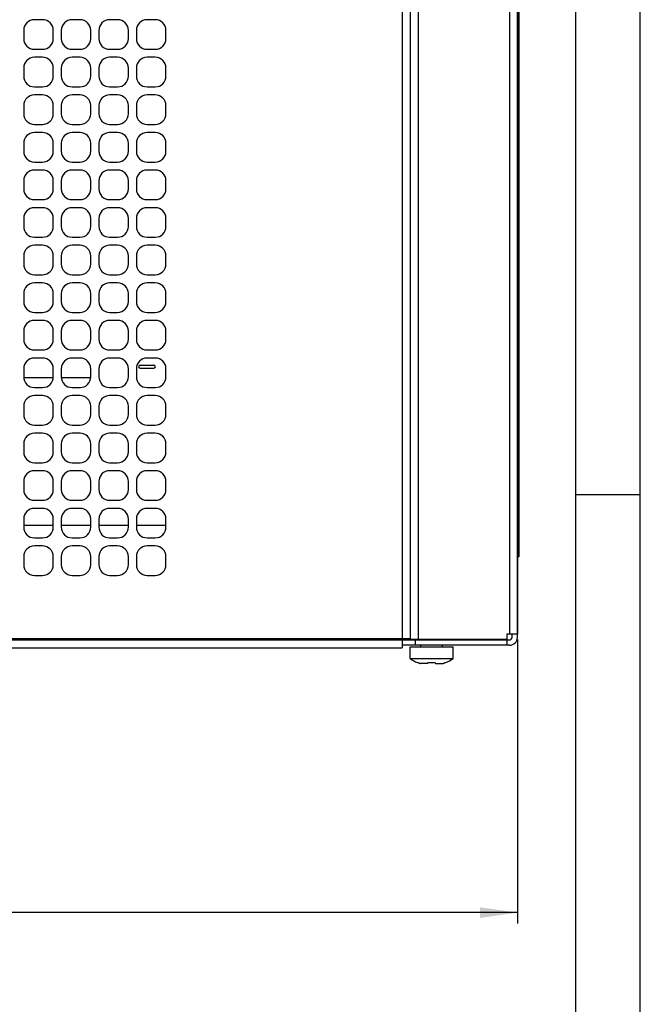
# Model space of a CAD drawing. Header units: millimetres. Extents: x 0 to 420, y 0 to 297.
# Tile 175 of 180: x 362 to 420, y 101 to 193. Entities that reach past the tile are written whole.
import ezdxf

# ---------------------------------------------------------------- set-up
doc = ezdxf.new("R2010")
doc.units = ezdxf.units.MM
doc.header["$LTSCALE"] = 23.1
doc.layers.get('0').update_dxf_attribs({"linetype": 'CONTINUOUS'})
doc.layers.add('ASSI', color=7, linetype='CONTINUOUS')
doc.styles.get("Standard").update_dxf_attribs({"font": 'txt', "width": 0.85})
doc.dimstyles.new('DIMSTYLE_1', dxfattribs={"dimtxt": 3.5, "dimasz": 3.5, "dimexe": 0.18, "dimexo": 0.0625, "dimgap": 0.09, "dimtad": 1, "dimdec": 4, "dimlfac": 2, "dimdsep": 46, "dimtxsty": 'STANDARD', "dimblk": '_FILLED', "dimblk1": '_FILLED', "dimblk2": '_FILLED', "dimcen": 0.09, "dimadec": 0, "dimazin": 0, "dimtp": 0.5, "dimtm": 0.5, "dimtfac": 1, "dimtdec": 4, "dimtofl": 0, "dimtmove": 0, "dimatfit": 3, "dimldrblk": '_FILLED', "dimfxl": 1, "dimtolj": 1, "dimarcsym": 0})

# ---------------------------------------------------------------- blocks, each defined once
blk = doc.blocks.new('_FILLED')
at = {"color": 0, "linetype": 'BYBLOCK'}
blk.add_solid([(0, 0), (-1, 0.143), (-1, -0.143)], dxfattribs=at)
blk = doc.blocks.new('*D0')
at = {"color": 2, "linetype": 'CONTINUOUS'}
for p, q in [((408.557, 134.975), (408.557, 108.554)), ((304.057, 122.517), (304.057, 108.554)), ((304.057, 109.554), (356.307, 109.554)), ((408.557, 109.554), (356.307, 109.554))]:
    blk.add_line(p, q, dxfattribs=at)
at = {"color": 2, "linetype": 'CONTINUOUS', "xscale": 3.5, "yscale": 3.5, "zscale": 3.5, "rotation": 180}
blk.add_blockref('_FILLED', (304.057, 109.554), dxfattribs=at)
at = {"color": 2, "linetype": 'CONTINUOUS', "xscale": 3.5, "yscale": 3.5, "zscale": 3.5}
blk.add_blockref('_FILLED', (408.557, 109.554), dxfattribs=at)
at = {"color": 2, "linetype": 'CONTINUOUS', "insert": (356.307, 113.929), "char_height": 3.5, "width": 8.25, "attachment_point": 2, "line_spacing_factor": 0.9}
blk.add_mtext('209', dxfattribs=at)

msp = doc.modelspace()

# ---------------------------------------------------------------- linework, layer by layer
at = {"color": 2, "linetype": 'CONTINUOUS'}
for p, q in [((420, 0), (420, 297)), ((414.000005, 148.5), (420, 148.5))]:
    msp.add_line(p, q, dxfattribs=at)
at = {"color": 7, "linetype": 'CONTINUOUS'}
for p, q in [((414.000005, 6), (414.000005, 291)), ((408.556532, 257.925335), (408.556532, 135.475335)), ((408.681532, 248.700335), (408.681532, 142.700335)), ((373.410282, 160.539085), (374.680282, 160.539085)), ((373.410282, 160.239085), (374.680282, 160.239085)), ((362.556532, 159.375335), (365.306532, 159.375335)), ((366.056532, 159.375335), (368.806532, 159.375335)), ((408.681532, 142.700335), (408.556532, 142.700335)), ((397.806532, 134.950335), (407.806532, 134.950335)), ((399.056532, 134.450335), (399.056532, 134.950335)), ((407.556532, 134.975335), (399.306532, 134.975335)), ((408.556532, 135.475335), (407.556532, 135.475335)), ((407.556532, 135.475335), (407.556532, 134.975335)), ((407.556532, 134.950335), (407.556532, 134.450335)), ((407.806532, 134.450335), (397.806532, 134.450335)), ((399.249923, 132.832463), (399.25437, 132.849061)), ((400.187916, 132.750335), (399.536068, 132.750335)), ((400.187916, 132.750335), (400.21437, 132.849061)), ((400.898694, 132.849061), (400.925148, 132.750335)), ((400.925148, 132.750335), (401.576996, 132.750335)), ((401.858694, 132.849061), (401.863141, 132.832463))]:
    msp.add_line(p, q, dxfattribs=at)
at = {"color": 9, "linetype": 'CONTINUOUS'}
for p, q in [((407.806532, 257.925335), (407.806532, 135.475335)), ((408.681532, 145.700335), (408.556532, 145.700335))]:
    msp.add_line(p, q, dxfattribs=at)
at = {"color": 7, "linetype": 'CONTINUOUS'}
for points in [[(399.25437, 132.849061), (399.277486, 132.839924), (399.300678, 132.83095), (399.323944, 132.822137), (399.347292, 132.813484), (399.370715, 132.804993), (399.394194, 132.796671), (399.417729, 132.788518), (399.441321, 132.780533), (399.464952, 132.772722), (399.488618, 132.765086), (399.512323, 132.757624), (399.536068, 132.750335)], [(400.21437, 132.849061), (400.24279, 132.846411), (400.271255, 132.843991), (400.299764, 132.841799), (400.328337, 132.839836), (400.356954, 132.838101), (400.385562, 132.836599), (400.414159, 132.835331), (400.442748, 132.834295), (400.471285, 132.833491), (400.499753, 132.832917), (400.528169, 132.832574), (400.556532, 132.832463)], [(400.556532, 132.832463), (400.584904, 132.832574), (400.613326, 132.832917), (400.641799, 132.833491), (400.670336, 132.834296), (400.698923, 132.835332), (400.727517, 132.8366), (400.756122, 132.838102), (400.784734, 132.839836), (400.813302, 132.8418), (400.84181, 132.843991), (400.870274, 132.846411), (400.898694, 132.849061)], [(401.576996, 132.750335), (401.600741, 132.757624), (401.624446, 132.765086), (401.648112, 132.772722), (401.671743, 132.780533), (401.695335, 132.788518), (401.71887, 132.796671), (401.742349, 132.804993), (401.765772, 132.813484), (401.78912, 132.822137), (401.812386, 132.83095), (401.835578, 132.839924), (401.858694, 132.849061)]]:
    msp.add_lwpolyline(points, dxfattribs=at)
for centre, start, end in [((373.410282, 160.389085), 90, 270), ((374.680282, 160.389085), 270, 90)]:
    msp.add_arc(centre, 0.15, start, end, dxfattribs=at)
at = {"layer": 'ASSI', "color": 9, "linetype": 'CONTINUOUS'}
for p, q in [((397.806532, 258.350335), (397.806532, 135.050335)), ((399.306532, 258.425335), (399.306532, 134.975335)), ((308.556532, 134.950335), (397.806532, 134.950335))]:
    msp.add_line(p, q, dxfattribs=at)
at = {"layer": 'ASSI', "color": 7, "linetype": 'CONTINUOUS'}
for p, q in [((398.556532, 258.425335), (398.556532, 134.975335)), ((408.556532, 135.200335), (408.556532, 258.200335)), ((364.306532, 192.700335), (363.556532, 192.700335)), ((367.806532, 192.700335), (367.056532, 192.700335)), ((371.306532, 192.700335), (370.556532, 192.700335)), ((374.806532, 192.700335), (374.056532, 192.700335)), ((362.556532, 191.700335), (362.556532, 190.950335)), ((365.306532, 190.950335), (365.306532, 191.700335)), ((366.056532, 191.700335), (366.056532, 190.950335)), ((368.806532, 190.950335), (368.806532, 191.700335)), ((369.556532, 191.700335), (369.556532, 190.950335)), ((372.306532, 190.950335), (372.306532, 191.700335)), ((373.056532, 191.700335), (373.056532, 190.950335)), ((375.806532, 190.950335), (375.806532, 191.700335)), ((363.556532, 189.950335), (364.306532, 189.950335)), ((367.056532, 189.950335), (367.806532, 189.950335)), ((370.556532, 189.950335), (371.306532, 189.950335)), ((374.056532, 189.950335), (374.806532, 189.950335)), ((364.306532, 189.200335), (363.556532, 189.200335)), ((367.806532, 189.200335), (367.056532, 189.200335)), ((371.306532, 189.200335), (370.556532, 189.200335)), ((374.806532, 189.200335), (374.056532, 189.200335)), ((362.556532, 188.200335), (362.556532, 187.450335)), ((365.306532, 187.450335), (365.306532, 188.200335)), ((366.056532, 188.200335), (366.056532, 187.450335)), ((368.806532, 187.450335), (368.806532, 188.200335)), ((369.556532, 188.200335), (369.556532, 187.450335)), ((372.306532, 187.450335), (372.306532, 188.200335)), ((373.056532, 188.200335), (373.056532, 187.450335)), ((375.806532, 187.450335), (375.806532, 188.200335)), ((363.556532, 186.450335), (364.306532, 186.450335)), ((367.056532, 186.450335), (367.806532, 186.450335)), ((370.556532, 186.450335), (371.306532, 186.450335)), ((374.056532, 186.450335), (374.806532, 186.450335)), ((364.306532, 185.700335), (363.556532, 185.700335)), ((367.806532, 185.700335), (367.056532, 185.700335)), ((371.306532, 185.700335), (370.556532, 185.700335)), ((374.806532, 185.700335), (374.056532, 185.700335)), ((362.556532, 184.700335), (362.556532, 183.950335)), ((365.306532, 183.950335), (365.306532, 184.700335)), ((366.056532, 184.700335), (366.056532, 183.950335)), ((368.806532, 183.950335), (368.806532, 184.700335)), ((369.556532, 184.700335), (369.556532, 183.950335)), ((372.306532, 183.950335), (372.306532, 184.700335)), ((373.056532, 184.700335), (373.056532, 183.950335)), ((375.806532, 183.950335), (375.806532, 184.700335)), ((363.556532, 182.950335), (364.306532, 182.950335)), ((367.056532, 182.950335), (367.806532, 182.950335)), ((370.556532, 182.950335), (371.306532, 182.950335)), ((374.056532, 182.950335), (374.806532, 182.950335)), ((364.306532, 182.200335), (363.556532, 182.200335)), ((367.806532, 182.200335), (367.056532, 182.200335)), ((371.306532, 182.200335), (370.556532, 182.200335)), ((374.806532, 182.200335), (374.056532, 182.200335)), ((362.556532, 181.200335), (362.556532, 180.450335)), ((365.306532, 180.450335), (365.306532, 181.200335)), ((366.056532, 181.200335), (366.056532, 180.450335)), ((368.806532, 180.450335), (368.806532, 181.200335)), ((369.556532, 181.200335), (369.556532, 180.450335)), ((372.306532, 180.450335), (372.306532, 181.200335)), ((373.056532, 181.200335), (373.056532, 180.450335)), ((375.806532, 180.450335), (375.806532, 181.200335)), ((363.556532, 179.450335), (364.306532, 179.450335)), ((367.056532, 179.450335), (367.806532, 179.450335)), ((370.556532, 179.450335), (371.306532, 179.450335)), ((374.056532, 179.450335), (374.806532, 179.450335)), ((364.306532, 178.700335), (363.556532, 178.700335)), ((367.806532, 178.700335), (367.056532, 178.700335)), ((371.306532, 178.700335), (370.556532, 178.700335)), ((374.806532, 178.700335), (374.056532, 178.700335)), ((362.556532, 177.700335), (362.556532, 176.950335)), ((365.306532, 176.950335), (365.306532, 177.700335)), ((366.056532, 177.700335), (366.056532, 176.950335)), ((368.806532, 176.950335), (368.806532, 177.700335)), ((369.556532, 177.700335), (369.556532, 176.950335)), ((372.306532, 176.950335), (372.306532, 177.700335)), ((373.056532, 177.700335), (373.056532, 176.950335)), ((375.806532, 176.950335), (375.806532, 177.700335)), ((363.556532, 175.950335), (364.306532, 175.950335)), ((364.306532, 175.200335), (363.556532, 175.200335)), ((367.056532, 175.950335), (367.806532, 175.950335)), ((367.806532, 175.200335), (367.056532, 175.200335)), ((370.556532, 175.950335), (371.306532, 175.950335)), ((371.306532, 175.200335), (370.556532, 175.200335)), ((374.056532, 175.950335), (374.806532, 175.950335)), ((374.806532, 175.200335), (374.056532, 175.200335)), ((362.556532, 174.200335), (362.556532, 173.450335)), ((365.306532, 173.450335), (365.306532, 174.200335)), ((366.056532, 174.200335), (366.056532, 173.450335)), ((368.806532, 173.450335), (368.806532, 174.200335)), ((369.556532, 174.200335), (369.556532, 173.450335)), ((372.306532, 173.450335), (372.306532, 174.200335)), ((373.056532, 174.200335), (373.056532, 173.450335)), ((375.806532, 173.450335), (375.806532, 174.200335)), ((363.556532, 172.450335), (364.306532, 172.450335)), ((367.056532, 172.450335), (367.806532, 172.450335)), ((370.556532, 172.450335), (371.306532, 172.450335)), ((374.056532, 172.450335), (374.806532, 172.450335)), ((364.306532, 171.700335), (363.556532, 171.700335)), ((367.806532, 171.700335), (367.056532, 171.700335)), ((371.306532, 171.700335), (370.556532, 171.700335)), ((374.806532, 171.700335), (374.056532, 171.700335)), ((362.556532, 170.700335), (362.556532, 169.950335)), ((365.306532, 169.950335), (365.306532, 170.700335)), ((366.056532, 170.700335), (366.056532, 169.950335)), ((368.806532, 169.950335), (368.806532, 170.700335)), ((369.556532, 170.700335), (369.556532, 169.950335)), ((372.306532, 169.950335), (372.306532, 170.700335)), ((373.056532, 170.700335), (373.056532, 169.950335)), ((375.806532, 169.950335), (375.806532, 170.700335)), ((363.556532, 168.950335), (364.306532, 168.950335)), ((367.056532, 168.950335), (367.806532, 168.950335)), ((370.556532, 168.950335), (371.306532, 168.950335)), ((374.056532, 168.950335), (374.806532, 168.950335)), ((364.306532, 168.200335), (363.556532, 168.200335)), ((367.806532, 168.200335), (367.056532, 168.200335)), ((371.306532, 168.200335), (370.556532, 168.200335)), ((374.806532, 168.200335), (374.056532, 168.200335)), ((362.556532, 167.200335), (362.556532, 166.450335)), ((365.306532, 166.450335), (365.306532, 167.200335)), ((366.056532, 167.200335), (366.056532, 166.450335)), ((368.806532, 166.450335), (368.806532, 167.200335)), ((369.556532, 167.200335), (369.556532, 166.450335)), ((372.306532, 166.450335), (372.306532, 167.200335)), ((373.056532, 167.200335), (373.056532, 166.450335)), ((375.806532, 166.450335), (375.806532, 167.200335)), ((363.556532, 165.450335), (364.306532, 165.450335)), ((367.056532, 165.450335), (367.806532, 165.450335)), ((370.556532, 165.450335), (371.306532, 165.450335)), ((374.056532, 165.450335), (374.806532, 165.450335)), ((364.306532, 164.700335), (363.556532, 164.700335)), ((367.806532, 164.700335), (367.056532, 164.700335)), ((371.306532, 164.700335), (370.556532, 164.700335)), ((374.806532, 164.700335), (374.056532, 164.700335)), ((362.556532, 163.700335), (362.556532, 162.950335)), ((365.306532, 162.950335), (365.306532, 163.700335)), ((366.056532, 163.700335), (366.056532, 162.950335)), ((368.806532, 162.950335), (368.806532, 163.700335)), ((369.556532, 163.700335), (369.556532, 162.950335)), ((372.306532, 162.950335), (372.306532, 163.700335)), ((373.056532, 163.700335), (373.056532, 162.950335)), ((375.806532, 162.950335), (375.806532, 163.700335)), ((363.556532, 161.950335), (364.306532, 161.950335)), ((367.056532, 161.950335), (367.806532, 161.950335)), ((370.556532, 161.950335), (371.306532, 161.950335)), ((374.056532, 161.950335), (374.806532, 161.950335)), ((364.306532, 161.200335), (363.556532, 161.200335)), ((367.806532, 161.200335), (367.056532, 161.200335)), ((371.306532, 161.200335), (370.556532, 161.200335)), ((374.806532, 161.200335), (374.056532, 161.200335)), ((362.556532, 160.200335), (362.556532, 159.450335)), ((365.306532, 159.450335), (365.306532, 160.200335)), ((366.056532, 160.200335), (366.056532, 159.450335)), ((368.806532, 159.450335), (368.806532, 160.200335)), ((369.556532, 160.200335), (369.556532, 159.450335)), ((372.306532, 159.450335), (372.306532, 160.200335)), ((373.056532, 160.200335), (373.056532, 159.450335)), ((375.806532, 159.450335), (375.806532, 160.200335)), ((363.556532, 158.450335), (364.306532, 158.450335)), ((367.056532, 158.450335), (367.806532, 158.450335)), ((370.556532, 158.450335), (371.306532, 158.450335)), ((374.056532, 158.450335), (374.806532, 158.450335)), ((364.306532, 157.700335), (363.556532, 157.700335)), ((367.806532, 157.700335), (367.056532, 157.700335)), ((371.306532, 157.700335), (370.556532, 157.700335)), ((374.806532, 157.700335), (374.056532, 157.700335)), ((362.556532, 156.700335), (362.556532, 155.950335)), ((365.306532, 155.950335), (365.306532, 156.700335)), ((366.056532, 156.700335), (366.056532, 155.950335)), ((368.806532, 155.950335), (368.806532, 156.700335)), ((369.556532, 156.700335), (369.556532, 155.950335)), ((372.306532, 155.950335), (372.306532, 156.700335)), ((373.056532, 156.700335), (373.056532, 155.950335)), ((375.806532, 155.950335), (375.806532, 156.700335)), ((363.556532, 154.950335), (364.306532, 154.950335)), ((364.306532, 154.200335), (363.556532, 154.200335)), ((367.056532, 154.950335), (367.806532, 154.950335)), ((367.806532, 154.200335), (367.056532, 154.200335)), ((370.556532, 154.950335), (371.306532, 154.950335)), ((371.306532, 154.200335), (370.556532, 154.200335)), ((374.056532, 154.950335), (374.806532, 154.950335)), ((374.806532, 154.200335), (374.056532, 154.200335)), ((362.556532, 153.200335), (362.556532, 152.450335)), ((365.306532, 152.450335), (365.306532, 153.200335)), ((366.056532, 153.200335), (366.056532, 152.450335)), ((368.806532, 152.450335), (368.806532, 153.200335)), ((369.556532, 153.200335), (369.556532, 152.450335)), ((372.306532, 152.450335), (372.306532, 153.200335)), ((373.056532, 153.200335), (373.056532, 152.450335)), ((375.806532, 152.450335), (375.806532, 153.200335)), ((363.556532, 151.450335), (364.306532, 151.450335)), ((367.056532, 151.450335), (367.806532, 151.450335)), ((370.556532, 151.450335), (371.306532, 151.450335)), ((374.056532, 151.450335), (374.806532, 151.450335)), ((364.306532, 150.700335), (363.556532, 150.700335)), ((367.806532, 150.700335), (367.056532, 150.700335)), ((371.306532, 150.700335), (370.556532, 150.700335)), ((374.806532, 150.700335), (374.056532, 150.700335)), ((362.556532, 149.700335), (362.556532, 148.950335)), ((365.306532, 148.950335), (365.306532, 149.700335)), ((366.056532, 149.700335), (366.056532, 148.950335)), ((368.806532, 148.950335), (368.806532, 149.700335)), ((369.556532, 149.700335), (369.556532, 148.950335)), ((372.306532, 148.950335), (372.306532, 149.700335)), ((373.056532, 149.700335), (373.056532, 148.950335)), ((375.806532, 148.950335), (375.806532, 149.700335)), ((363.556532, 147.950335), (364.306532, 147.950335)), ((367.056532, 147.950335), (367.806532, 147.950335)), ((370.556532, 147.950335), (371.306532, 147.950335)), ((374.056532, 147.950335), (374.806532, 147.950335)), ((364.306532, 147.200335), (363.556532, 147.200335)), ((367.806532, 147.200335), (367.056532, 147.200335)), ((371.306532, 147.200335), (370.556532, 147.200335)), ((374.806532, 147.200335), (374.056532, 147.200335)), ((362.556532, 146.200335), (362.556532, 145.450335)), ((365.306532, 145.450335), (365.306532, 146.200335)), ((366.056532, 146.200335), (366.056532, 145.450335)), ((368.806532, 145.450335), (368.806532, 146.200335)), ((369.556532, 146.200335), (369.556532, 145.450335)), ((372.306532, 145.450335), (372.306532, 146.200335)), ((373.056532, 146.200335), (373.056532, 145.450335)), ((375.806532, 145.450335), (375.806532, 146.200335)), ((362.556532, 145.625335), (365.306532, 145.625335)), ((366.056532, 145.625335), (368.806532, 145.625335)), ((369.556532, 145.625335), (372.306532, 145.625335)), ((373.056532, 145.625335), (375.806532, 145.625335)), ((363.556532, 144.450335), (364.306532, 144.450335)), ((367.056532, 144.450335), (367.806532, 144.450335)), ((370.556532, 144.450335), (371.306532, 144.450335)), ((374.056532, 144.450335), (374.806532, 144.450335)), ((364.306532, 143.700335), (363.556532, 143.700335)), ((367.806532, 143.700335), (367.056532, 143.700335)), ((371.306532, 143.700335), (370.556532, 143.700335)), ((374.806532, 143.700335), (374.056532, 143.700335)), ((362.556532, 142.700335), (362.556532, 141.950335)), ((365.306532, 141.950335), (365.306532, 142.700335)), ((366.056532, 142.700335), (366.056532, 141.950335)), ((368.806532, 141.950335), (368.806532, 142.700335)), ((369.556532, 142.700335), (369.556532, 141.950335)), ((372.306532, 141.950335), (372.306532, 142.700335)), ((373.056532, 142.700335), (373.056532, 141.950335)), ((375.806532, 141.950335), (375.806532, 142.700335)), ((363.556532, 140.950335), (364.306532, 140.950335)), ((367.056532, 140.950335), (367.806532, 140.950335)), ((370.556532, 140.950335), (371.306532, 140.950335)), ((374.056532, 140.950335), (374.806532, 140.950335)), ((398.556532, 135.050335), (308.556532, 135.050335)), ((397.806532, 135.050335), (397.806532, 134.200335)), ((399.306532, 134.975335), (398.556532, 134.975335)), ((408.056532, 135.200335), (408.056532, 135.475335)), ((308.556532, 134.200335), (397.806532, 134.200335)), ((398.556532, 133.215335), (398.556532, 134.300335)), ((398.556548, 134.300335), (402.556516, 134.300335)), ((399.556532, 134.300335), (399.556532, 134.450335)), ((401.556532, 134.300335), (401.556532, 134.450335)), ((402.556532, 133.215335), (402.556532, 134.300335)), ((398.556532, 133.215335), (402.556532, 133.215335))]:
    msp.add_line(p, q, dxfattribs=at)
for centre, radius, start, end in [((363.556532, 191.700335), 1, 90, 180), ((364.306532, 191.700335), 1, 0, 90), ((367.056532, 191.700335), 1, 90, 180), ((367.806532, 191.700335), 1, 0, 90), ((370.556532, 191.700335), 1, 90, 180), ((371.306532, 191.700335), 1, 0, 90), ((374.056532, 191.700335), 1, 90, 180), ((374.806532, 191.700335), 1, 0, 90), ((363.556532, 190.950335), 1, 180, 270), ((364.306532, 190.950335), 1, 270, 360), ((367.056532, 190.950335), 1, 180, 270), ((367.806532, 190.950335), 1, 270, 360), ((370.556532, 190.950335), 1, 180, 270), ((371.306532, 190.950335), 1, 270, 360), ((374.056532, 190.950335), 1, 180, 270), ((374.806532, 190.950335), 1, 270, 360), ((363.556532, 188.200335), 1, 90, 180), ((364.306532, 188.200335), 1, 0, 90), ((367.056532, 188.200335), 1, 90, 180), ((367.806532, 188.200335), 1, 0, 90), ((370.556532, 188.200335), 1, 90, 180), ((371.306532, 188.200335), 1, 0, 90), ((374.056532, 188.200335), 1, 90, 180), ((374.806532, 188.200335), 1, 0, 90), ((363.556532, 187.450335), 1, 180, 270), ((364.306532, 187.450335), 1, 270, 360), ((367.056532, 187.450335), 1, 180, 270), ((367.806532, 187.450335), 1, 270, 360), ((370.556532, 187.450335), 1, 180, 270), ((371.306532, 187.450335), 1, 270, 360), ((374.056532, 187.450335), 1, 180, 270), ((374.806532, 187.450335), 1, 270, 360), ((363.556532, 184.700335), 1, 90, 180), ((364.306532, 184.700335), 1, 0, 90), ((367.056532, 184.700335), 1, 90, 180), ((367.806532, 184.700335), 1, 0, 90), ((370.556532, 184.700335), 1, 90, 180), ((371.306532, 184.700335), 1, 0, 90), ((374.056532, 184.700335), 1, 90, 180), ((374.806532, 184.700335), 1, 0, 90), ((363.556532, 183.950335), 1, 180, 270), ((364.306532, 183.950335), 1, 270, 360), ((367.056532, 183.950335), 1, 180, 270), ((367.806532, 183.950335), 1, 270, 360), ((370.556532, 183.950335), 1, 180, 270), ((371.306532, 183.950335), 1, 270, 360), ((374.056532, 183.950335), 1, 180, 270), ((374.806532, 183.950335), 1, 270, 360), ((363.556532, 181.200335), 1, 90, 180), ((364.306532, 181.200335), 1, 0, 90), ((367.056532, 181.200335), 1, 90, 180), ((367.806532, 181.200335), 1, 0, 90), ((370.556532, 181.200335), 1, 90, 180), ((371.306532, 181.200335), 1, 0, 90), ((374.056532, 181.200335), 1, 90, 180), ((374.806532, 181.200335), 1, 0, 90), ((363.556532, 180.450335), 1, 180, 270), ((364.306532, 180.450335), 1, 270, 360), ((367.056532, 180.450335), 1, 180, 270), ((367.806532, 180.450335), 1, 270, 360), ((370.556532, 180.450335), 1, 180, 270), ((371.306532, 180.450335), 1, 270, 360), ((374.056532, 180.450335), 1, 180, 270), ((374.806532, 180.450335), 1, 270, 360), ((363.556532, 177.700335), 1, 90, 180), ((364.306532, 177.700335), 1, 0, 90), ((367.056532, 177.700335), 1, 90, 180), ((367.806532, 177.700335), 1, 0, 90), ((370.556532, 177.700335), 1, 90, 180), ((371.306532, 177.700335), 1, 0, 90), ((374.056532, 177.700335), 1, 90, 180), ((374.806532, 177.700335), 1, 0, 90), ((363.556532, 176.950335), 1, 180, 270), ((364.306532, 176.950335), 1, 270, 360), ((367.056532, 176.950335), 1, 180, 270), ((367.806532, 176.950335), 1, 270, 360), ((370.556532, 176.950335), 1, 180, 270), ((371.306532, 176.950335), 1, 270, 360), ((374.056532, 176.950335), 1, 180, 270), ((374.806532, 176.950335), 1, 270, 360), ((363.556532, 174.200335), 1, 90, 180), ((364.306532, 174.200335), 1, 0, 90), ((367.056532, 174.200335), 1, 90, 180), ((367.806532, 174.200335), 1, 0, 90), ((370.556532, 174.200335), 1, 90, 180), ((371.306532, 174.200335), 1, 0, 90), ((374.056532, 174.200335), 1, 90, 180), ((374.806532, 174.200335), 1, 0, 90), ((363.556532, 173.450335), 1, 180, 270), ((364.306532, 173.450335), 1, 270, 360), ((367.056532, 173.450335), 1, 180, 270), ((367.806532, 173.450335), 1, 270, 360), ((370.556532, 173.450335), 1, 180, 270), ((371.306532, 173.450335), 1, 270, 360), ((374.056532, 173.450335), 1, 180, 270), ((374.806532, 173.450335), 1, 270, 360), ((363.556532, 170.700335), 1, 90, 180), ((364.306532, 170.700335), 1, 0, 90), ((367.056532, 170.700335), 1, 90, 180), ((367.806532, 170.700335), 1, 0, 90), ((370.556532, 170.700335), 1, 90, 180), ((371.306532, 170.700335), 1, 0, 90), ((374.056532, 170.700335), 1, 90, 180), ((374.806532, 170.700335), 1, 0, 90), ((363.556532, 169.950335), 1, 180, 270), ((364.306532, 169.950335), 1, 270, 360), ((367.056532, 169.950335), 1, 180, 270), ((367.806532, 169.950335), 1, 270, 360), ((370.556532, 169.950335), 1, 180, 270), ((371.306532, 169.950335), 1, 270, 360), ((374.056532, 169.950335), 1, 180, 270), ((374.806532, 169.950335), 1, 270, 360), ((363.556532, 167.200335), 1, 90, 180), ((364.306532, 167.200335), 1, 0, 90), ((367.056532, 167.200335), 1, 90, 180), ((367.806532, 167.200335), 1, 0, 90), ((370.556532, 167.200335), 1, 90, 180), ((371.306532, 167.200335), 1, 0, 90), ((374.056532, 167.200335), 1, 90, 180), ((374.806532, 167.200335), 1, 0, 90), ((363.556532, 166.450335), 1, 180, 270), ((364.306532, 166.450335), 1, 270, 360), ((367.056532, 166.450335), 1, 180, 270), ((367.806532, 166.450335), 1, 270, 360), ((370.556532, 166.450335), 1, 180, 270), ((371.306532, 166.450335), 1, 270, 360), ((374.056532, 166.450335), 1, 180, 270), ((374.806532, 166.450335), 1, 270, 360), ((363.556532, 163.700335), 1, 90, 180), ((364.306532, 163.700335), 1, 0, 90), ((367.056532, 163.700335), 1, 90, 180), ((367.806532, 163.700335), 1, 0, 90), ((370.556532, 163.700335), 1, 90, 180), ((371.306532, 163.700335), 1, 0, 90), ((374.056532, 163.700335), 1, 90, 180), ((374.806532, 163.700335), 1, 0, 90), ((363.556532, 162.950335), 1, 180, 270), ((364.306532, 162.950335), 1, 270, 360), ((367.056532, 162.950335), 1, 180, 270), ((367.806532, 162.950335), 1, 270, 360), ((370.556532, 162.950335), 1, 180, 270), ((371.306532, 162.950335), 1, 270, 360), ((374.056532, 162.950335), 1, 180, 270), ((374.806532, 162.950335), 1, 270, 360), ((363.556532, 160.200335), 1, 90, 180), ((364.306532, 160.200335), 1, 0, 90), ((367.056532, 160.200335), 1, 90, 180), ((367.806532, 160.200335), 1, 0, 90), ((370.556532, 160.200335), 1, 90, 180), ((371.306532, 160.200335), 1, 0, 90), ((374.056532, 160.200335), 1, 90, 180), ((374.806532, 160.200335), 1, 0, 90), ((363.556532, 159.450335), 1, 180, 270), ((364.306532, 159.450335), 1, 270, 360), ((367.056532, 159.450335), 1, 180, 270), ((367.806532, 159.450335), 1, 270, 360), ((370.556532, 159.450335), 1, 180, 270), ((371.306532, 159.450335), 1, 270, 360), ((374.056532, 159.450335), 1, 180, 270), ((374.806532, 159.450335), 1, 270, 360), ((363.556532, 156.700335), 1, 90, 180), ((364.306532, 156.700335), 1, 0, 90), ((367.056532, 156.700335), 1, 90, 180), ((367.806532, 156.700335), 1, 0, 90), ((370.556532, 156.700335), 1, 90, 180), ((371.306532, 156.700335), 1, 0, 90), ((374.056532, 156.700335), 1, 90, 180), ((374.806532, 156.700335), 1, 0, 90), ((363.556532, 155.950335), 1, 180, 270), ((364.306532, 155.950335), 1, 270, 360), ((367.056532, 155.950335), 1, 180, 270), ((367.806532, 155.950335), 1, 270, 360), ((370.556532, 155.950335), 1, 180, 270), ((371.306532, 155.950335), 1, 270, 360), ((374.056532, 155.950335), 1, 180, 270), ((374.806532, 155.950335), 1, 270, 360), ((363.556532, 153.200335), 1, 90, 180), ((364.306532, 153.200335), 1, 0, 90), ((367.056532, 153.200335), 1, 90, 180), ((367.806532, 153.200335), 1, 0, 90), ((370.556532, 153.200335), 1, 90, 180), ((371.306532, 153.200335), 1, 0, 90), ((374.056532, 153.200335), 1, 90, 180), ((374.806532, 153.200335), 1, 0, 90), ((363.556532, 152.450335), 1, 180, 270), ((364.306532, 152.450335), 1, 270, 360), ((367.056532, 152.450335), 1, 180, 270), ((367.806532, 152.450335), 1, 270, 360), ((370.556532, 152.450335), 1, 180, 270), ((371.306532, 152.450335), 1, 270, 360), ((374.056532, 152.450335), 1, 180, 270), ((374.806532, 152.450335), 1, 270, 360), ((363.556532, 149.700335), 1, 90, 180), ((364.306532, 149.700335), 1, 0, 90), ((367.056532, 149.700335), 1, 90, 180), ((367.806532, 149.700335), 1, 0, 90), ((370.556532, 149.700335), 1, 90, 180), ((371.306532, 149.700335), 1, 0, 90), ((374.056532, 149.700335), 1, 90, 180), ((374.806532, 149.700335), 1, 0, 90), ((363.556532, 148.950335), 1, 180, 270), ((364.306532, 148.950335), 1, 270, 360), ((367.056532, 148.950335), 1, 180, 270), ((367.806532, 148.950335), 1, 270, 360), ((370.556532, 148.950335), 1, 180, 270), ((371.306532, 148.950335), 1, 270, 360), ((374.056532, 148.950335), 1, 180, 270), ((374.806532, 148.950335), 1, 270, 360), ((363.556532, 146.200335), 1, 90, 180), ((364.306532, 146.200335), 1, 0, 90), ((367.056532, 146.200335), 1, 90, 180), ((367.806532, 146.200335), 1, 0, 90), ((370.556532, 146.200335), 1, 90, 180), ((371.306532, 146.200335), 1, 0, 90), ((374.056532, 146.200335), 1, 90, 180), ((374.806532, 146.200335), 1, 0, 90), ((363.556532, 145.450335), 1, 180, 270), ((364.306532, 145.450335), 1, 270, 360), ((367.056532, 145.450335), 1, 180, 270), ((367.806532, 145.450335), 1, 270, 360), ((370.556532, 145.450335), 1, 180, 270), ((371.306532, 145.450335), 1, 270, 360), ((374.056532, 145.450335), 1, 180, 270), ((374.806532, 145.450335), 1, 270, 360), ((363.556532, 142.700335), 1, 90, 180), ((364.306532, 142.700335), 1, 0, 90), ((367.056532, 142.700335), 1, 90, 180), ((367.806532, 142.700335), 1, 0, 90), ((370.556532, 142.700335), 1, 90, 180), ((371.306532, 142.700335), 1, 0, 90), ((374.056532, 142.700335), 1, 90, 180), ((374.806532, 142.700335), 1, 0, 90), ((363.556532, 141.950335), 1, 180, 270), ((364.306532, 141.950335), 1, 270, 360), ((367.056532, 141.950335), 1, 180, 270), ((367.806532, 141.950335), 1, 270, 360), ((370.556532, 141.950335), 1, 180, 270), ((371.306532, 141.950335), 1, 270, 360), ((374.056532, 141.950335), 1, 180, 270), ((374.806532, 141.950335), 1, 270, 360), ((407.806532, 135.200335), 0.75, 270, 360), ((407.806532, 135.200335), 0.25, 270, 360), ((400.556532, 136.018077), 3.443162, 234.4888424, 247.69855228), ((400.556532, 136.018077), 3.443162, 292.30144772, 305.5111576)]:
    msp.add_arc(centre, radius, start, end, dxfattribs=at)

# ---------------------------------------------------------------- dimensions: what is measured, and where the dimension line sits
at = {"color": 2, "linetype": 'CONTINUOUS'}
dim = msp.add_linear_dim(base=(408.556532, 109.553862), p1=(304.056532, 122.516706), p2=(408.556532, 134.975335), dimstyle='DIMSTYLE_1', dxfattribs=at)
dim.commit()
dim.dimension.update_dxf_attribs({"geometry": '*D0', "text_midpoint": (352.181532, 112.178862), "dimtype": 160})

doc.saveas('drawing.dxf')
